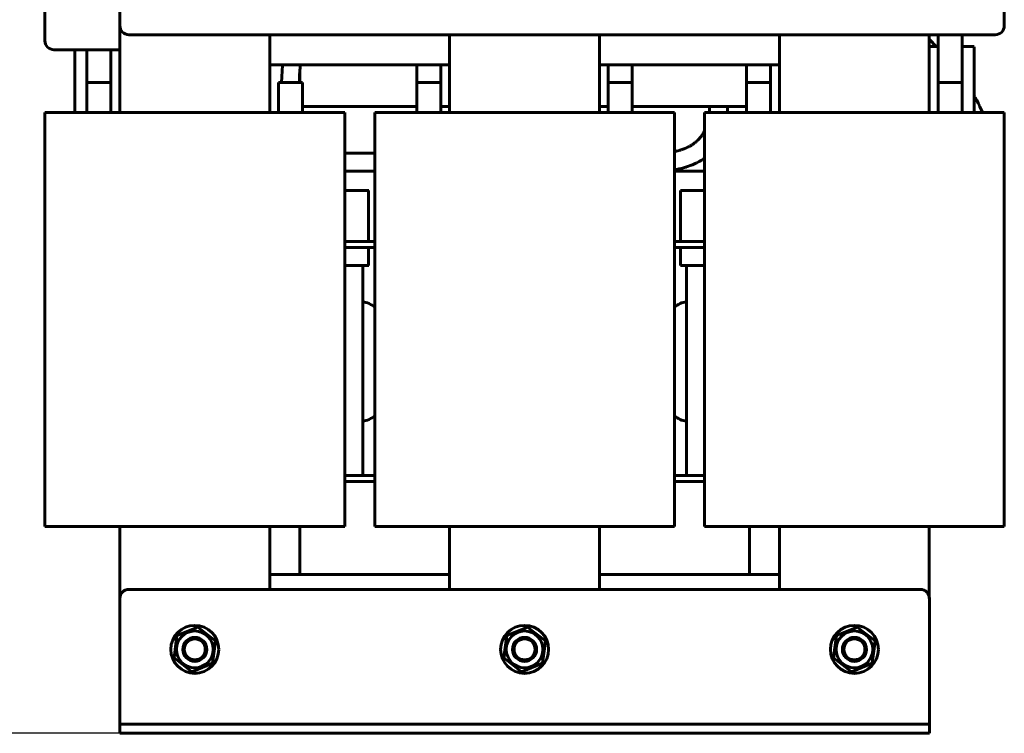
# Model space of a CAD drawing. Header units: millimetres. Extents: x 0 to 420, y 0 to 594.
# Tile 3 of 8: x 148 to 312, y 152 to 271. Entities that reach past the tile are written whole.
import ezdxf

# ---------------------------------------------------------------- set-up
doc = ezdxf.new("R2010")
doc.units = ezdxf.units.MM
doc.linetypes.add('K5LT_BASIC', pattern=[0])
doc.linetypes.add('K5LT_THIN', pattern=[0])
doc.layers.add('Системный слой', color=7, linetype='Continuous')
doc.styles.add('KDIMTEXTSTYLE', font='GOST_AU.SHX', dxfattribs={"width": 0.96, "oblique": 15, "height": 5})
doc.dimstyles.new('KDIMSTYLE (0.50)', dxfattribs={"dimtxt": 5, "dimasz": 1, "dimexe": 2, "dimexo": 0, "dimgap": 1, "dimtad": 1, "dimlfac": 2, "dimtxsty": 'KDIMTEXTSTYLE', "dimsah": 1, "dimcen": 0, "dimdle": 1, "dimadec": 0, "dimazin": 0, "dimtfac": 0.667, "dimtmove": 0, "dimatfit": 3, "dimfxl": 1, "dimtvp": 1, "dimtolj": 1, "dimtzin": 0, "dimarcsym": 0})

# ---------------------------------------------------------------- blocks, each defined once
blk = doc.blocks.new('U2')
at = {"layer": 'Системный слой', "color": 150, "linetype": 'K5LT_BASIC', "lineweight": 60, "true_color": 0x0080ff}
for p, q in [((258.86, 302.35), (258.91, 302.31)), ((258.91, 302.31), (258.93, 302.29)), ((258.93, 302.29), (258.95, 302.28)), ((258.95, 302.28), (258.95, 302.28)), ((258.95, 302.28), (258.96, 302.27)), ((258.96, 302.27), (258.96, 302.27)), ((258.96, 302.27), (258.97, 302.27)), ((258.97, 302.27), (258.98, 302.26)), ((258.98, 302.26), (258.99, 302.25)), ((258.99, 302.25), (259.01, 302.24)), ((259.01, 302.24), (259.02, 302.23)), ((259.02, 302.23), (259.04, 302.21)), ((259.04, 302.21), (259.09, 302.18)), ((259.09, 302.18), (259.19, 302.1)), ((259.19, 302.1), (259.38, 301.96)), ((259.38, 301.96), (259.77, 301.67)), ((259.77, 301.67), (260.32, 301.26)), ((260.32, 301.26), (260.49, 301.14)), ((260.65, 301.01), (261.69, 300.23)), ((261.69, 300.23), (262.75, 299.44)), ((262.75, 299.44), (263.81, 298.64)), ((299.65, 267.88), (300.04, 267.47)), ((300.04, 267.47), (300.42, 267.05)), ((300.42, 267.05), (300.8, 266.64)), ((307.15, 258.38), (307.2, 258.31)), ((307.2, 258.31), (307.22, 258.28)), ((307.22, 258.28), (307.23, 258.26)), ((307.23, 258.26), (307.23, 258.25)), ((307.23, 258.25), (307.24, 258.24)), ((307.24, 258.24), (307.24, 258.23)), ((307.24, 258.23), (307.25, 258.22)), ((307.25, 258.22), (307.26, 258.21)), ((307.26, 258.21), (307.27, 258.19)), ((307.27, 258.19), (307.29, 258.16)), ((307.29, 258.16), (307.3, 258.13)), ((307.3, 258.13), (307.34, 258.06)), ((307.34, 258.06), (307.41, 257.94)), ((307.41, 257.94), (307.55, 257.69)), ((307.55, 257.69), (307.81, 257.19)), ((307.81, 257.19), (308.01, 256.8)), ((308.01, 256.8), (308.02, 256.77)), ((308.02, 256.77), (308.04, 256.72)), ((308.04, 256.72), (308.09, 256.62)), ((308.09, 256.62), (308.19, 256.41)), ((308.19, 256.41), (308.31, 256.14)), ((308.31, 256.14), (308.45, 255.81)), ((308.45, 255.81), (308.52, 255.64))]:
    blk.add_line(p, q, dxfattribs=at)
blk = doc.blocks.new('U3')
at = {"layer": 'Системный слой', "color": 150, "linetype": 'K5LT_BASIC', "lineweight": 60, "true_color": 0x0080ff}
for p, q in [((299.65, 255.64), (299.65, 268.64)), ((299.65, 174.64), (299.65, 186.64))]:
    blk.add_line(p, q, dxfattribs=at)
blk = doc.blocks.new('U4')
at = {"layer": 'Системный слой', "color": 150, "linetype": 'K5LT_BASIC', "lineweight": 60, "true_color": 0x0080ff}
for p, q in [((274.65, 268.64), (274.65, 255.64)), ((274.65, 186.64), (274.65, 176.14))]:
    blk.add_line(p, q, dxfattribs=at)
blk = doc.blocks.new('U5')
at = {"layer": 'Системный слой', "color": 150, "linetype": 'K5LT_BASIC', "lineweight": 60, "true_color": 0x0080ff}
for p, q in [((258.15, 242.64), (258.15, 234.14)), ((258.15, 233.14), (258.15, 230.14))]:
    blk.add_line(p, q, dxfattribs=at)
blk = doc.blocks.new('U6')
at = {"layer": 'Системный слой', "color": 150, "linetype": 'K5LT_BASIC', "lineweight": 60, "true_color": 0x0080ff}
for p, q in [((269.17, 260.64), (271.17, 260.64)), ((271.17, 260.64), (273.17, 260.64))]:
    blk.add_line(p, q, dxfattribs=at)
blk = doc.blocks.new('U7')
at = {"layer": 'Системный слой', "color": 150, "linetype": 'K5LT_BASIC', "lineweight": 60, "true_color": 0x0080ff}
for p, q in [((263, 256.3), (262.98, 255.97)), ((263.01, 256.64), (263, 256.3)), ((262.96, 255.69), (262.95, 255.64)), ((262.97, 255.78), (262.96, 255.75)), ((262.96, 255.75), (262.96, 255.69)), ((262.98, 255.9), (262.97, 255.88)), ((262.97, 255.88), (262.97, 255.86)), ((262.97, 255.86), (262.97, 255.85)), ((262.97, 255.85), (262.97, 255.84)), ((262.97, 255.84), (262.97, 255.83)), ((262.97, 255.83), (262.97, 255.82)), ((262.97, 255.82), (262.97, 255.81)), ((262.97, 255.81), (262.97, 255.78)), ((262.98, 255.97), (262.98, 255.91)), ((262.98, 255.91), (262.98, 255.9)), ((261.27, 251.29), (261.19, 251.2)), ((261.31, 251.33), (261.27, 251.29)), ((261.33, 251.35), (261.31, 251.33)), ((261.49, 251.55), (261.33, 251.36)), ((261.33, 251.36), (261.33, 251.35)), ((261.64, 251.74), (261.49, 251.55)), ((261.71, 251.84), (261.64, 251.74)), ((261.74, 251.89), (261.71, 251.84)), ((261.76, 251.92), (261.74, 251.89)), ((261.93, 252.19), (261.76, 251.93)), ((261.76, 251.93), (261.76, 251.92)), ((262.04, 252.39), (261.93, 252.19)), ((262.09, 252.48), (262.04, 252.39)), ((262.12, 252.53), (262.09, 252.48)), ((262.13, 252.56), (262.12, 252.53)), ((262.14, 252.57), (262.13, 252.56)), ((262.15, 252.59), (262.14, 252.59)), ((262.14, 252.59), (262.14, 252.59)), ((262.14, 252.59), (262.14, 252.59)), ((262.14, 252.59), (262.14, 252.58)), ((262.14, 252.58), (262.14, 252.58)), ((262.14, 252.58), (262.14, 252.58)), ((262.14, 252.58), (262.14, 252.58)), ((262.14, 252.58), (262.14, 252.58)), ((262.14, 252.58), (262.14, 252.57)), ((262.15, 252.61), (262.15, 252.6)), ((262.15, 252.6), (262.15, 252.59)), ((262.15, 252.59), (262.15, 252.59)), ((262.15, 252.59), (262.15, 252.59)), ((262.15, 252.59), (262.15, 252.59)), ((262.15, 252.59), (262.15, 252.59)), ((259.32, 249.86), (259.05, 249.73)), ((259.52, 249.95), (259.32, 249.86)), ((259.62, 250.01), (259.52, 249.95)), ((259.67, 250.03), (259.62, 250.01)), ((259.69, 250.04), (259.67, 250.03)), ((259.7, 250.05), (259.69, 250.04)), ((259.8, 250.11), (259.7, 250.05)), ((260.02, 250.24), (259.8, 250.11)), ((260.12, 250.3), (260.02, 250.24)), ((260.17, 250.34), (260.12, 250.3)), ((260.2, 250.36), (260.17, 250.34)), ((260.21, 250.36), (260.2, 250.36)), ((260.22, 250.37), (260.21, 250.36)), ((260.24, 250.38), (260.22, 250.37)), ((260.3, 250.42), (260.24, 250.38)), ((260.32, 250.44), (260.3, 250.42)), ((260.34, 250.45), (260.32, 250.44)), ((260.51, 250.58), (260.34, 250.46)), ((260.34, 250.46), (260.34, 250.45)), ((260.68, 250.72), (260.51, 250.58)), ((260.77, 250.79), (260.68, 250.72)), ((260.81, 250.83), (260.77, 250.79)), ((260.83, 250.85), (260.81, 250.83)), ((260.84, 250.86), (260.83, 250.85)), ((261.03, 251.03), (260.84, 250.86)), ((261.19, 251.2), (261.03, 251.03))]:
    blk.add_line(p, q, dxfattribs=at)
blk = doc.blocks.new('U8')
at = {"layer": 'Системный слой', "color": 150, "linetype": 'K5LT_BASIC', "lineweight": 60, "true_color": 0x0080ff}
for p, q in [((258.69, 249.59), (258.64, 249.57)), ((258.71, 249.6), (258.69, 249.59)), ((258.72, 249.6), (258.71, 249.6)), ((258.78, 249.62), (258.72, 249.6)), ((258.72, 249.6), (258.72, 249.6)), ((258.83, 249.65), (258.78, 249.62)), ((258.86, 249.66), (258.83, 249.65)), ((258.88, 249.66), (258.86, 249.66)), ((258.89, 249.67), (258.88, 249.66)), ((259.05, 249.73), (258.89, 249.67)), ((258.89, 249.67), (258.89, 249.67)), ((257.17, 249.17), (257.15, 249.16)), ((257.22, 249.18), (257.17, 249.17)), ((257.32, 249.2), (257.22, 249.18)), ((257.52, 249.24), (257.32, 249.2)), ((257.63, 249.27), (257.52, 249.24)), ((257.68, 249.28), (257.63, 249.27)), ((257.7, 249.29), (257.68, 249.28)), ((257.72, 249.29), (257.7, 249.29)), ((257.73, 249.29), (257.72, 249.29)), ((258.07, 249.38), (257.73, 249.29)), ((258.23, 249.43), (258.07, 249.38)), ((258.32, 249.46), (258.23, 249.43)), ((258.36, 249.47), (258.32, 249.46)), ((258.38, 249.48), (258.36, 249.47)), ((258.39, 249.48), (258.38, 249.48)), ((258.56, 249.54), (258.39, 249.48)), ((258.64, 249.57), (258.56, 249.54))]:
    blk.add_line(p, q, dxfattribs=at)
blk = doc.blocks.new('U9')
at = {"layer": 'Системный слой', "color": 150, "linetype": 'K5LT_BASIC', "lineweight": 60, "true_color": 0x0080ff}
for p, q in [((266, 256.3), (265.99, 256.12)), ((266.01, 256.64), (266, 256.3)), ((265.97, 255.74), (265.96, 255.64)), ((265.99, 256.03), (265.97, 255.82)), ((265.97, 255.82), (265.97, 255.74)), ((265.99, 256.12), (265.99, 256.03)), ((262.08, 248.01), (261.97, 247.93)), ((262.15, 248.06), (262.08, 248.01)), ((258.51, 246.39), (258.03, 246.28)), ((258.84, 246.49), (258.51, 246.39)), ((259.01, 246.53), (258.84, 246.49)), ((259.09, 246.56), (259.01, 246.53)), ((259.13, 246.57), (259.09, 246.56)), ((259.15, 246.58), (259.13, 246.57)), ((259.49, 246.69), (259.15, 246.58)), ((259.78, 246.8), (259.49, 246.69)), ((259.92, 246.85), (259.78, 246.8)), ((259.99, 246.88), (259.92, 246.85)), ((260.03, 246.89), (259.99, 246.88)), ((260.05, 246.9), (260.03, 246.89)), ((260.35, 247.03), (260.05, 246.9)), ((260.62, 247.16), (260.35, 247.03)), ((260.76, 247.22), (260.62, 247.16)), ((260.83, 247.25), (260.76, 247.22)), ((260.86, 247.27), (260.83, 247.25)), ((260.88, 247.28), (260.86, 247.27)), ((261.26, 247.49), (260.88, 247.28)), ((261.47, 247.61), (261.26, 247.49)), ((261.58, 247.68), (261.47, 247.61)), ((261.63, 247.71), (261.58, 247.68)), ((261.66, 247.73), (261.63, 247.71)), ((261.67, 247.73), (261.66, 247.73)), ((261.8, 247.82), (261.67, 247.73)), ((261.97, 247.93), (261.8, 247.82)), ((257.18, 246.12), (257.15, 246.11)), ((257.38, 246.15), (257.18, 246.12)), ((257.72, 246.22), (257.38, 246.15)), ((257.88, 246.25), (257.72, 246.22)), ((257.97, 246.27), (257.88, 246.25)), ((258.01, 246.27), (257.97, 246.27)), ((258.03, 246.28), (258.01, 246.27))]:
    blk.add_line(p, q, dxfattribs=at)
blk = doc.blocks.new('U22')
at = {"layer": 'Системный слой', "color": 150, "linetype": 'K5LT_BASIC', "lineweight": 60, "true_color": 0x0080ff}
for p, q in [((159.17, 260.64), (161.17, 260.64)), ((161.17, 260.64), (163.17, 260.64))]:
    blk.add_line(p, q, dxfattribs=at)
blk = doc.blocks.new('U24')
at = {"layer": 'Системный слой', "color": 150, "linetype": 'K5LT_BASIC', "lineweight": 60, "true_color": 0x0080ff}
for p, q in [((206.15, 242.64), (206.15, 234.14)), ((206.15, 233.14), (206.15, 230.14))]:
    blk.add_line(p, q, dxfattribs=at)
blk = doc.blocks.new('U25')
at = {"layer": 'Системный слой', "color": 150, "linetype": 'K5LT_BASIC', "lineweight": 60, "true_color": 0x0080ff}
for p, q in [((244.65, 255.64), (244.65, 268.64)), ((244.65, 176.14), (244.65, 186.64))]:
    blk.add_line(p, q, dxfattribs=at)
blk = doc.blocks.new('U26')
at = {"layer": 'Системный слой', "color": 150, "linetype": 'K5LT_BASIC', "lineweight": 60, "true_color": 0x0080ff}
for p, q in [((219.65, 268.64), (219.65, 255.64)), ((219.65, 186.64), (219.65, 176.14))]:
    blk.add_line(p, q, dxfattribs=at)
blk = doc.blocks.new('U29')
at = {"layer": 'Системный слой', "color": 150, "linetype": 'K5LT_BASIC', "lineweight": 60, "true_color": 0x0080ff}
for p, q in [((189.65, 255.64), (189.65, 268.64)), ((189.65, 176.14), (189.65, 186.64))]:
    blk.add_line(p, q, dxfattribs=at)
blk = doc.blocks.new('U30')
at = {"layer": 'Системный слой', "color": 150, "linetype": 'K5LT_BASIC', "lineweight": 60, "true_color": 0x0080ff}
for p, q in [((164.65, 270.14), (164.65, 255.64)), ((164.65, 186.64), (164.65, 174.64))]:
    blk.add_line(p, q, dxfattribs=at)
blk = doc.blocks.new('U32')
at = {"layer": 'Системный слой', "color": 150, "linetype": 'K5LT_BASIC', "lineweight": 60, "true_color": 0x0080ff}
for p, q in [((301.12, 260.64), (303.12, 260.64)), ((303.12, 260.64), (305.12, 260.64))]:
    blk.add_line(p, q, dxfattribs=at)
blk = doc.blocks.new('U34')
at = {"layer": 'Системный слой', "color": 150, "linetype": 'K5LT_BASIC', "lineweight": 60, "true_color": 0x0080ff}
for p, q in [((191.71, 262.63), (191.78, 263.48)), ((191.78, 263.48), (191.79, 263.57)), ((191.79, 263.57), (191.8, 263.64)), ((191.64, 260.64), (191.66, 261.63)), ((191.66, 261.63), (191.71, 262.63))]:
    blk.add_line(p, q, dxfattribs=at)
blk = doc.blocks.new('U35')
at = {"layer": 'Системный слой', "color": 150, "linetype": 'K5LT_BASIC', "lineweight": 60, "true_color": 0x0080ff}
for p, q in [((194.67, 262.54), (194.68, 262.72)), ((194.68, 262.72), (194.71, 263.07)), ((194.71, 263.07), (194.76, 263.64)), ((194.6, 260.64), (194.62, 261.64)), ((194.62, 261.64), (194.64, 262.15)), ((194.64, 262.15), (194.65, 262.26)), ((194.65, 262.34), (194.66, 262.41)), ((194.65, 262.3), (194.65, 262.34)), ((194.65, 262.26), (194.65, 262.3)), ((194.66, 262.45), (194.67, 262.54)), ((194.66, 262.41), (194.66, 262.45))]:
    blk.add_line(p, q, dxfattribs=at)
blk = doc.blocks.new('U36')
at = {"layer": 'Системный слой', "color": 150, "linetype": 'K5LT_BASIC', "lineweight": 60, "true_color": 0x0080ff}
for p, q in [((207.15, 195.14), (202.15, 195.14)), ((262.15, 195.14), (257.15, 195.14))]:
    blk.add_line(p, q, dxfattribs=at)
blk = doc.blocks.new('U37')
at = {"layer": 'Системный слой', "color": 150, "linetype": 'K5LT_BASIC', "lineweight": 60, "true_color": 0x0080ff}
for p, q in [((202.15, 233.14), (207.15, 233.14)), ((257.15, 233.14), (262.15, 233.14))]:
    blk.add_line(p, q, dxfattribs=at)
blk = doc.blocks.new('U38')
at = {"layer": 'Системный слой', "color": 150, "linetype": 'K5LT_BASIC', "lineweight": 60, "true_color": 0x0080ff}
for p, q in [((207.15, 234.14), (202.15, 234.14)), ((262.15, 234.14), (257.15, 234.14))]:
    blk.add_line(p, q, dxfattribs=at)
blk = doc.blocks.new('U39')
at = {"layer": 'Системный слой', "color": 150, "linetype": 'K5LT_BASIC', "lineweight": 60, "true_color": 0x0080ff}
for p, q in [((202.15, 194.14), (207.15, 194.14)), ((257.15, 194.14), (262.15, 194.14))]:
    blk.add_line(p, q, dxfattribs=at)
blk = doc.blocks.new('U40')
at = {"layer": 'Системный слой', "color": 150, "linetype": 'K5LT_BASIC', "lineweight": 60, "true_color": 0x0080ff}
for p, q in [((195.12, 256.64), (214.17, 256.64)), ((218.17, 256.64), (219.65, 256.64)), ((244.65, 256.64), (246.12, 256.64)), ((250.12, 256.64), (269.17, 256.64))]:
    blk.add_line(p, q, dxfattribs=at)
blk = doc.blocks.new('U41')
at = {"layer": 'Системный слой', "color": 150, "linetype": 'K5LT_BASIC', "lineweight": 60, "true_color": 0x0080ff}
for p, q in [((299.65, 266.64), (301.12, 266.64)), ((305.12, 266.64), (307.15, 266.64))]:
    blk.add_line(p, q, dxfattribs=at)
blk = doc.blocks.new('KDIMARROW_01')
at = {"layer": 'Системный слой'}
blk.add_hatch(color=0, dxfattribs=at).paths.add_polyline_path([(-5, -0.66), (0, 0), (-5, 0.66), (-4.5, 0)])
at = {"layer": 'Системный слой', "color": 0, "linetype": 'K5LT_THIN', "lineweight": 18}
for p, q in [((-4.5, 0), (-5, 0.66)), ((-5, 0.66), (0, 0)), ((0, 0), (-5, -0.66)), ((-5, -0.66), (-4.5, 0)), ((0, 0), (-1, 0))]:
    blk.add_line(p, q, dxfattribs=at)

msp = doc.modelspace()

# ---------------------------------------------------------------- linework, layer by layer
at = {"layer": 'Системный слой', "color": 150, "linetype": 'K5LT_BASIC', "lineweight": 60, "true_color": 0x0080ff}
for p, q in [((164.6534, 297.1362), (164.6534, 270.1362)), ((312.1534, 270.1362), (312.1534, 289.6362)), ((152.1534, 287.1362), (152.1534, 267.6362)), ((166.1534, 268.6362), (310.6534, 268.6362)), ((301.1172, 260.6362), (301.1172, 268.6362)), ((305.1172, 260.6362), (305.1172, 268.6362)), ((153.6534, 266.1362), (164.6534, 266.1362)), ((157.1534, 265.1368), (157.1534, 266.1362)), ((159.1716, 260.6362), (159.1716, 266.1362)), ((163.1716, 260.6362), (163.1716, 266.1362)), ((307.1534, 266.6368), (307.1534, 265.1368)), ((157.1534, 265.1368), (157.1534, 255.6362)), ((307.1534, 265.1368), (307.1534, 255.6362)), ((219.6534, 263.6362), (189.6534, 263.6362)), ((214.1716, 260.6362), (214.1716, 263.6362)), ((218.1716, 260.6362), (218.1716, 263.6362)), ((274.6534, 263.6362), (244.6534, 263.6362)), ((246.1172, 260.6362), (246.1172, 263.6362)), ((250.1172, 260.6362), (250.1172, 263.6362)), ((269.1716, 260.6362), (269.1716, 263.6362)), ((273.1716, 260.6362), (273.1716, 263.6362)), ((194.6534, 262.3677), (194.6534, 260.6362)), ((159.1716, 260.6362), (159.1716, 255.6362)), ((159.1716, 260.6362), (163.1716, 260.6362)), ((163.1716, 260.6362), (163.1716, 255.6362)), ((191.1172, 260.6362), (191.1172, 255.6362)), ((191.1172, 260.6362), (195.1172, 260.6362)), ((191.1172, 260.6362), (191.1172, 255.6362)), ((195.1172, 260.6362), (191.1172, 260.6362)), ((195.1172, 260.6362), (195.1172, 255.6362)), ((195.1172, 260.6362), (195.1172, 255.6362)), ((214.1716, 260.6362), (218.1716, 260.6362)), ((214.1716, 260.6362), (214.1716, 255.6362)), ((214.1716, 260.6362), (218.1716, 260.6362)), ((218.1716, 260.6362), (218.1716, 255.6362)), ((246.1172, 260.6362), (246.1172, 255.6362)), ((246.1172, 260.6362), (250.1172, 260.6362)), ((246.1172, 260.6362), (250.1172, 260.6362)), ((250.1172, 260.6362), (250.1172, 255.6362)), ((269.1716, 260.6362), (269.1716, 255.6362)), ((269.1716, 260.6362), (273.1716, 260.6362)), ((273.1716, 260.6362), (273.1716, 255.6362)), ((301.1172, 260.6362), (301.1172, 255.6362)), ((301.1172, 260.6362), (305.1172, 260.6362)), ((305.1172, 260.6362), (305.1172, 255.6362)), ((152.1534, 186.6362), (152.1534, 255.6362)), ((152.1534, 255.6362), (163.1534, 255.6362)), ((163.1534, 255.6362), (191.1534, 255.6362)), ((191.1534, 255.6362), (202.1534, 255.6362)), ((202.1534, 255.6362), (202.1534, 186.6362)), ((207.1534, 186.6362), (207.1534, 255.6362)), ((207.1534, 255.6362), (218.1534, 255.6362)), ((218.1534, 255.6362), (246.1534, 255.6362)), ((246.1534, 255.6362), (257.1534, 255.6362)), ((257.1534, 255.6362), (257.1534, 186.6362)), ((262.1534, 186.6362), (262.1534, 255.6362)), ((262.1534, 255.6362), (273.1534, 255.6362)), ((273.1534, 255.6362), (301.1534, 255.6362)), ((301.1534, 255.6362), (312.1534, 255.6362)), ((312.1534, 255.6362), (312.1534, 186.6362)), ((207.1534, 248.8868), (202.1534, 248.8868)), ((202.1534, 248.8868), (207.1534, 248.8868)), ((207.1534, 245.8868), (202.1534, 245.8868)), ((202.1534, 245.8868), (207.1534, 245.8868)), ((262.1534, 245.8868), (257.1534, 245.8868)), ((202.1534, 242.6368), (206.1534, 242.6368)), ((258.1534, 242.6368), (262.1534, 242.6368)), ((202.1534, 230.1368), (206.1534, 230.1368)), ((205.1534, 230.1368), (205.1534, 195.1368)), ((258.1534, 230.1368), (262.1534, 230.1368)), ((259.1534, 230.1368), (259.1534, 195.1368)), ((163.1534, 186.6362), (152.1534, 186.6362)), ((163.1534, 186.6362), (191.1534, 186.6362)), ((202.1534, 186.6362), (191.1534, 186.6362)), ((194.6534, 186.6362), (194.6534, 178.6362)), ((218.1534, 186.6362), (207.1534, 186.6362)), ((218.1534, 186.6362), (246.1534, 186.6362)), ((257.1534, 186.6362), (246.1534, 186.6362)), ((273.1534, 186.6362), (262.1534, 186.6362)), ((269.6534, 186.6362), (269.6534, 178.6362)), ((273.1534, 186.6362), (301.1534, 186.6362)), ((312.1534, 186.6362), (301.1534, 186.6362)), ((189.6534, 178.6362), (219.6534, 178.6362)), ((244.6534, 178.6362), (274.6534, 178.6362)), ((166.1534, 176.1368), (298.1534, 176.1368)), ((164.6534, 154.1368), (164.6534, 174.6368)), ((299.6534, 154.1368), (299.6534, 174.6368)), ((177.6417, 169.8571), (174.1752, 168.4196)), ((180.6199, 167.5737), (177.6417, 169.8571)), ((232.6417, 169.8571), (229.1752, 168.4196)), ((235.6199, 167.5737), (232.6417, 169.8571)), ((287.6417, 169.8571), (284.1752, 168.4196)), ((290.6199, 167.5737), (287.6417, 169.8571)), ((174.1752, 168.4196), (173.6868, 164.6987)), ((180.1315, 163.8529), (180.6199, 167.5737)), ((229.1752, 168.4196), (228.6868, 164.6987)), ((235.1315, 163.8529), (235.6199, 167.5737)), ((284.1752, 168.4196), (283.6868, 164.6987)), ((290.1315, 163.8529), (290.6199, 167.5737)), ((173.6868, 164.6987), (176.665, 162.4154)), ((228.6868, 164.6987), (231.665, 162.4154)), ((283.6868, 164.6987), (286.665, 162.4154)), ((176.665, 162.4154), (180.1315, 163.8529)), ((231.665, 162.4154), (235.1315, 163.8529)), ((286.665, 162.4154), (290.1315, 163.8529)), ((164.6534, 153.6368), (164.6534, 154.1368)), ((164.6534, 153.6368), (166.1534, 153.6368)), ((164.6534, 152.1368), (164.6534, 153.6368)), ((166.1534, 153.6368), (298.1534, 153.6368)), ((298.1534, 153.6368), (299.6534, 153.6368)), ((299.6534, 154.1368), (299.6534, 153.6368)), ((299.6534, 153.6368), (299.6534, 152.1368)), ((166.1534, 152.1368), (164.6534, 152.1368)), ((166.1534, 152.1368), (298.1534, 152.1368)), ((299.6534, 152.1368), (298.1534, 152.1368))]:
    msp.add_line(p, q, dxfattribs=at)
for centre, radius in [((177.1534, 166.1362), 4), ((177.1534, 166.1362), 3.0625), ((232.1534, 166.1362), 4), ((232.1534, 166.1362), 3.0625), ((287.1534, 166.1362), 4), ((287.1534, 166.1362), 3.0625), ((177.1534, 166.1362), 2), ((177.1534, 166.1362), 1.75), ((232.1534, 166.1362), 2), ((232.1534, 166.1362), 1.75), ((287.1534, 166.1362), 2), ((287.1534, 166.1362), 1.75)]:
    msp.add_circle(centre, radius, dxfattribs=at)
for centre, radius, start, end in [((166.1534, 270.1362), 1.5, 180, 270), ((310.6534, 270.1362), 1.5, 270, 0), ((153.6534, 267.6362), 1.5, 180, 270), ((204.6534, 220.3868), 3.75, 48.189685, 82.337744), ((259.6534, 220.3868), 3.75, 97.662256, 131.810315), ((204.6534, 207.8868), 3.75, 277.662256, 311.810315), ((259.6534, 207.8868), 3.75, 228.189685, 262.337744), ((166.1534, 174.6368), 1.5, 90, 180), ((298.1534, 174.6368), 1.5, 0, 90)]:
    msp.add_arc(centre, radius, start, end, dxfattribs=at)

# ---------------------------------------------------------------- block references
at = {"layer": 'Системный слой'}
for name in ['U2', 'U30', 'U29', 'U26', 'U25', 'U4', 'U3', 'U41', 'U34', 'U35', 'U22', 'U6', 'U32', 'U40', 'U9', 'U7', 'U8', 'U24', 'U5', 'U38', 'U37', 'U36', 'U39']:
    msp.add_blockref(name, (0, 0), dxfattribs=at)

# ---------------------------------------------------------------- dimensions: what is measured, and where the dimension line sits
at = {"layer": 'Системный слой', "color": 7}
msp.add_linear_dim(base=(142.1534, 315.6362), p1=(166.1534, 152.1368), p2=(195.4034, 315.6362), angle=90, location=(142.1534, 233.8865), text='\\H5.0;\\W0.965;\\Q15;\\H5.0;\\W0.965;\\Q15;\\Q15;В', dimstyle='KDIMSTYLE (0.50)', override={"dimexo": 0, "dimblk1": 'KDIMARROW_01', "dimblk2": 'KDIMARROW_01', "dimse1": 0, "dimse2": 0, "dimclrt": 7, "dimtolj": 1}, dxfattribs=at).render()

doc.saveas('drawing.dxf')
